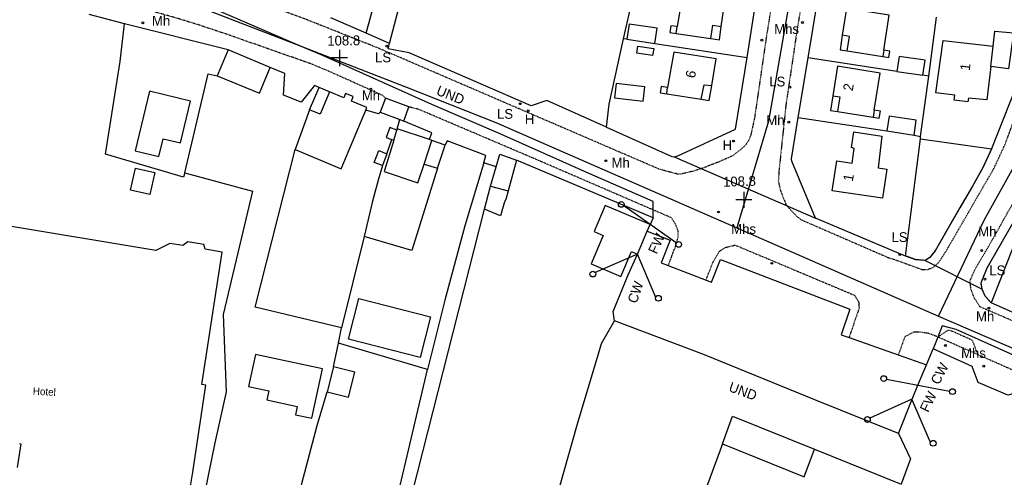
# Model space of a CAD drawing. Header units: metres. Extents: x 611948 to 1225781, y 656699 to 1316021.
# Tile 133 of 169: x 613766 to 613967, y 658611 to 658705. Entities that reach past the tile are written whole.
import ezdxf

# ---------------------------------------------------------------- set-up
doc = ezdxf.new("R2010")
doc.units = ezdxf.units.M
doc.linetypes.add('4696-13$0$PECK', pattern=[0.2, 0.1, -0.1])
for name, color, linetype in [('4696-13$0$BDY_RIGHT', 253, 'Continuous'), ('4696-13$0$BDY_SYM', 253, 'Continuous'), ('4696-13$0$BLD_INN_W', 253, 'Continuous'), ('4696-13$0$BLD_OTL_P', 253, 'Continuous'), ('4696-13$0$BLD_OTL_S', 253, 'Continuous'), ('4696-13$0$GEN_LIN_D', 253, 'Continuous'), ('4696-13$0$GEN_PCK_D', 253, '4696-13$0$PECK'), ('4696-13$0$HT_CTRL', 253, 'Continuous'), ('4696-13$0$OTHER_SYM', 253, 'Continuous'), ('4696-13$0$POLE_SYMB', 253, 'Continuous'), ('4696-13$0$ROADS', 253, 'Continuous'), ('4696-13$0$ROADS_CTR', 253, 'Continuous'), ('4696-13$0$ROADS_PCK', 253, '4696-13$0$PECK'), ('4696-13$0$TOWNLAND', 253, 'Continuous')]:
    doc.layers.add(name, color=color, linetype=linetype)
doc.styles.add('4696-13$0$STANDARD', font='txt')

# ---------------------------------------------------------------- blocks, each defined once
blk = doc.blocks.new('4696-13$0$44', base_point=(141.365186, 309.573129))
for p, q in [((148.348947, 316.096464), (141.361145, 309.556587)), ((141.361145, 309.556587), (147.90133, 302.797619))]:
    blk.add_line(p, q)
for centre in [(148.337847, 316.685942), (148.36005, 302.427234)]:
    blk.add_circle(centre, 0.589583)
blk = doc.blocks.new('4696-13$0$43', base_point=(147.36021, 308.857352))
blk.add_line((153.849537, 308.848253), (140.769785, 308.848253))
for centre in [(140.180307, 308.837153), (154.439015, 308.859353)]:
    blk.add_circle(centre, 0.589583)
blk = doc.blocks.new('4696-13$0$13', base_point=(160450.170478, 242323.105036))
blk.add_circle((160450.170478, 242323.105036), 0.187958)
blk = doc.blocks.new('4696-13$0$35', base_point=(150.27109, 306.896499))
for p, q in [((150.27109, 308.539432), (150.27109, 305.253567)), ((151.914023, 306.896499), (148.62816, 306.896499))]:
    blk.add_line(p, q)
blk = doc.blocks.new('4696-13')
at = {"layer": '4696-13$0$BDY_RIGHT', "flags": 128}
for points in [[(613892.452, 658656.908), (613894.43, 658661.563)], [(613894.43, 658661.563), (613895.016, 658662.943)], [(613948.393, 658627.315), (613949.578, 658630.202)]]:
    blk.add_lwpolyline(points, dxfattribs=at)
at = {"layer": '4696-13$0$BLD_INN_W', "flags": 128}
for points in [[(613900.339, 658701.886), (613900.523, 658703.282)], [(613907.383, 658700.858), (613907.782, 658703.564), (613909.517, 658703.326)], [(613935.155, 658698.326), (613935.625, 658701.305), (613934.182, 658701.533)], [(613964.429, 658695.145), (613964.964, 658699.278)], [(613942.622, 658698.453), (613942.421, 658697.181)], [(613905.408, 658688.462), (613905.991, 658691.401), (613907.554, 658691.263)], [(613898.411, 658689.598), (613898.555, 658690.883)], [(613932.237, 658689.195), (613933.681, 658688.968), (613933.212, 658685.989)], [(613940.698, 658686.252), (613940.476, 658684.845)], [(613842.735, 658680.113), (613843.346, 658682.205)], [(613848.963, 658675.245), (613850.474, 658680.083)], [(613862.476, 658670.782), (613866.043, 658669.825)], [(613909.739, 658618.243), (613926.433, 658611.504), (613928.512, 658617.133)]]:
    blk.add_lwpolyline(points, dxfattribs=at)
at = {"layer": '4696-13$0$BLD_OTL_P', "flags": 128}
for points in [[(613909.12, 658700.605), (613909.517, 658703.326)], [(613934.182, 658701.533), (613933.712, 658698.554), (613935.155, 658698.326)], [(613905.408, 658688.462), (613907.057, 658688.194), (613907.554, 658691.263)], [(613932.237, 658689.195), (613931.767, 658686.217), (613933.212, 658685.989)]]:
    blk.add_lwpolyline(points, dxfattribs=at)
at = {"layer": '4696-13$0$BLD_OTL_S', "flags": 128}
for points in [[(613909.517, 658703.326), (613910.331, 658708.909), (613901.642, 658710.175), (613900.523, 658703.282)], [(613942.622, 658698.453), (613943.748, 658705.598), (613935.038, 658706.971), (613934.182, 658701.533)], [(613895.973, 658699.875), (613896.419, 658702.988), (613890.697, 658703.808), (613890.25, 658700.694)], [(613900.523, 658703.282), (613899.232, 658703.47), (613899.029, 658702.077), (613900.339, 658701.886)], [(613900.339, 658701.886), (613907.383, 658700.858)], [(613964.964, 658699.278), (613965.289, 658702.387), (613969.042, 658702.027), (613968.06, 658694.692), (613964.429, 658695.145)], [(613890.25, 658700.694), (613895.973, 658699.875)], [(613895.513, 658697.406), (613892.272, 658697.888), (613892.487, 658699.33), (613895.728, 658698.848), (613895.513, 658697.406)], [(613907.383, 658700.858), (613909.12, 658700.605)], [(613964.429, 658695.145), (613963.634, 658688.338), (613959.912, 658688.717), (613959.799, 658687.957), (613956.975, 658688.296), (613957.112, 658689.283), (613953.276, 658689.817), (613954.758, 658700.462), (613964.964, 658699.278)], [(613808.958, 658698.55), (613806.758, 658693.256)], [(613817.542, 658694.984), (613808.958, 658698.55)], [(613907.554, 658691.263), (613908.437, 658696.7), (613899.814, 658698.1), (613898.555, 658690.883)], [(613935.155, 658698.326), (613942.421, 658697.181)], [(613942.421, 658697.181), (613943.662, 658696.985), (613943.868, 658698.293), (613942.622, 658698.453)], [(613950.601, 658693.355), (613951.053, 658696.45), (613945.76, 658697.223), (613945.308, 658694.128)], [(613806.758, 658693.256), (613815.342, 658689.689), (613817.542, 658694.984)], [(613940.698, 658686.252), (613941.892, 658693.826), (613933.183, 658695.198), (613932.237, 658689.195)], [(613945.308, 658694.128), (613950.601, 658693.355)], [(613893.912, 658690.995), (613888.108, 658691.688), (613887.757, 658688.752), (613893.561, 658688.058), (613893.912, 658690.995)], [(613792.932, 658690.133), (613790.001, 658677.943), (613794.836, 658676.78), (613795.714, 658680.43), (613799.288, 658679.571), (613801.341, 658688.11), (613792.932, 658690.133)], [(613829.628, 658689.999), (613827.712, 658685.445), (613825.599, 658686.334)], [(613837.058, 658686.241), (613837.284, 658686.778), (613834.1, 658688.117), (613834.478, 658689.015), (613832.919, 658689.672), (613832.541, 658688.773), (613829.628, 658689.999)], [(613898.555, 658690.883), (613897.255, 658691.094), (613897.048, 658689.819), (613898.411, 658689.598)], [(613898.411, 658689.598), (613905.408, 658688.462)], [(613841.061, 658688.685), (613839.991, 658685.827)], [(613845.834, 658686.899), (613841.061, 658688.685)], [(613825.599, 658686.334), (613822.659, 658678.207)], [(613822.659, 658678.207), (613832.022, 658674.268), (613837.058, 658686.241)], [(613839.991, 658685.827), (613844.001, 658684.326)], [(613844.764, 658684.04), (613845.834, 658686.899)], [(613933.212, 658685.989), (613940.476, 658684.845)], [(613940.476, 658684.845), (613941.717, 658684.649), (613941.939, 658686.056), (613940.698, 658686.252)], [(613844.001, 658684.326), (613844.764, 658684.04)], [(613948.796, 658681.18), (613949.263, 658684.193), (613943.748, 658685.048), (613943.281, 658682.036)], [(613843.346, 658682.205), (613841.941, 658682.689), (613841.211, 658680.665), (613842.367, 658680.246)], [(613843.422, 658682.457), (613843.346, 658682.205)], [(613850.056, 658680.243), (613843.422, 658682.457)], [(613942.364, 658668.291), (613932.133, 658669.793), (613933.03, 658675.906), (613936.179, 658675.444), (613936.617, 658678.427), (613936.044, 658678.623), (613936.512, 658681.809), (613942.224, 658680.971), (613941.487, 658674.466), (613943.233, 658674.21), (613942.364, 658668.291)], [(613943.281, 658682.036), (613948.796, 658681.18)], [(613842.735, 658680.113), (613840.789, 658673.78), (613847.643, 658671.437), (613848.963, 658675.245)], [(613842.367, 658680.246), (613842.735, 658680.113)], [(613850.474, 658680.083), (613850.056, 658680.243)], [(613853.243, 658679.15), (613850.474, 658680.083)], [(613840.448, 658674.949), (613838.757, 658675.586), (613839.67, 658678.009), (613841.362, 658677.372)], [(613841.362, 658677.372), (613840.448, 658674.949)], [(613851.649, 658674.399), (613853.243, 658679.15)], [(613863.637, 658674.717), (613864.396, 658677.291), (613867.744, 658676.068)], [(613848.963, 658675.245), (613851.649, 658674.399)], [(613867.744, 658676.068), (613866.043, 658669.825)], [(613790.117, 658674.436), (613794.048, 658673.546), (613793.028, 658669.044), (613789.096, 658669.934), (613790.117, 658674.436)], [(613862.476, 658670.782), (613863.637, 658674.717)], [(613861.236, 658666.07), (613862.476, 658670.782)], [(613866.043, 658669.825), (613865.567, 658668.074), (613865.33, 658667.593), (613864.485, 658664.727), (613861.236, 658666.07)], [(613895.016, 658662.943), (613885.861, 658666.834), (613883.595, 658661.502), (613885.436, 658660.719), (613882.966, 658654.907), (613889.041, 658652.325), (613891.213, 658657.434), (613892.452, 658656.908)], [(613798.844, 658594.939), (613801.791, 658612.482), (613804.437, 658630.172), (613803.651, 658630.303), (613807.786, 658657.317), (613804.277, 658657.901), (613803.997, 658658.894), (613800.766, 658659.431), (613799.745, 658658.654), (613797.082, 658659.097), (613794.213, 658657.627), (613763.202, 658662.784)], [(613766.451, 658618.278), (613766.726, 658618.244), (613765.995, 658613.406)], [(613892.452, 658656.908), (613894.43, 658661.563)], [(613894.43, 658661.563), (613895.016, 658662.943)], [(613835.608, 658647.831), (613850.246, 658644.093), (613848.129, 658635.804), (613833.491, 658639.542), (613835.608, 658647.831)], [(613828.189, 658633.518), (613814.542, 658636.467), (613813.134, 658629.95), (613817.266, 658629.057), (613816.865, 658627.202), (613823.068, 658625.862), (613822.698, 658624.148), (613826.01, 658623.433), (613828.189, 658633.518)], [(613830.469, 658633.957), (613829.153, 658628.858)], [(613829.153, 658628.858), (613833.524, 658627.73), (613834.84, 658632.829), (613830.469, 658633.957)], [(613909.739, 658618.243), (613911.816, 658623.873), (613928.512, 658617.133)], [(613909.739, 658618.243), (613897.968, 658586.356), (613891.757, 658588.538), (613881.156, 658559.255)], [(613928.512, 658617.133), (613946.164, 658610.007)]]:
    blk.add_lwpolyline(points, dxfattribs=at)
at = {"layer": '4696-13$0$GEN_LIN_D', "flags": 128}
for points in [[(613841.847, 658699.814), (613855.094, 658750.361)], [(613837.094, 658701.928), (613847.993, 658741.581)], [(613889.575, 658700.77), (613892.34, 658713.057)], [(613914.763, 658696.991), (613916.638, 658708.825)], [(613927.207, 658696.939), (613929.182, 658708.933)], [(613787.848, 658703.879), (613780.636, 658705.761)], [(613975.158, 658705.369), (613972.98, 658699.501), (613964.616, 658678.356)], [(613800.139, 658673.458), (613799.863, 658672.616), (613783.973, 658677.251), (613786.971, 658696.193), (613787.848, 658703.879)], [(613808.958, 658698.55), (613787.848, 658703.879)], [(613837.094, 658701.928), (613829.934, 658705.09)], [(613951.795, 658693.153), (613953.369, 658705.184)], [(613841.847, 658699.814), (613837.094, 658701.928)], [(613886.092, 658682.81), (613873.96, 658688.205), (613870.764, 658687.167), (613845.918, 658697.955), (613841.613, 658698.752), (613841.847, 658699.814)], [(613886.092, 658682.81), (613886.667, 658687.475), (613889.575, 658700.77)], [(613890.25, 658700.694), (613889.575, 658700.77)], [(613895.973, 658699.875), (613914.763, 658696.991)], [(613899.909, 658676.765), (613900.629, 658676.928), (613912.382, 658682.394), (613914.763, 658696.991)], [(613925.214, 658684.725), (613927.207, 658696.939)], [(613945.308, 658694.128), (613927.207, 658696.939)], [(613800.139, 658673.458), (613804.89, 658693.669), (613806.758, 658693.256)], [(613827.515, 658690.888), (613826.602, 658691.267), (613823.847, 658687.891), (613820.297, 658689.333), (613820.513, 658693.755), (613817.542, 658694.984)], [(613951.795, 658693.153), (613950.601, 658693.355)], [(613950.141, 658680.859), (613951.795, 658693.153)], [(613825.599, 658686.334), (613827.515, 658690.888)], [(613829.628, 658689.999), (613827.515, 658690.888)], [(613839.991, 658685.827), (613839.624, 658685.517), (613837.058, 658686.241)], [(613843.422, 658682.457), (613844.001, 658684.326)], [(613850.056, 658680.243), (613850.522, 658681.619), (613844.764, 658684.04)], [(613928.699, 658664.226), (613923.902, 658675.835), (613923.799, 658676.335), (613925.214, 658684.725)], [(613925.214, 658684.725), (613943.281, 658682.036)], [(613886.092, 658682.81), (613899.449, 658676.822), (613899.909, 658676.765)], [(613948.796, 658681.18), (613950.141, 658680.859)], [(613841.362, 658677.372), (613842.367, 658680.246)], [(613861.106, 658675.512), (613861.497, 658677.015), (613853.598, 658680.012), (613853.243, 658679.15)], [(613947.054, 658656.516), (613950.085, 658680.42)], [(613950.085, 658680.42), (613950.141, 658680.859)], [(613950.085, 658680.42), (613964.616, 658678.356)], [(613832.101, 658641.903), (613814.473, 658646.068), (613822.659, 658678.207)], [(613861.106, 658675.512), (613857.23, 658662.671), (613853.156, 658647.54), (613849.652, 658633.357)], [(613863.637, 658674.717), (613861.106, 658675.512)], [(613895.636, 658664.317), (613867.744, 658676.068)], [(613800.139, 658673.458), (613813.963, 658669.712), (613807.979, 658644.572), (613808.605, 658628.811), (613806.261, 658618.416), (613802.735, 658601.131), (613800.232, 658590.595), (613794.263, 658566.235), (613792.07, 658556.779)], [(613840.448, 658674.949), (613839.558, 658671.993), (613838.362, 658667.405), (613836.689, 658660.484)], [(613851.649, 658674.399), (613846.396, 658657.616), (613836.689, 658660.484)], [(613975.165, 658674.057), (613964.543, 658646.957)], [(613824.856, 658536.213), (613828, 658535.71), (613832.011, 658552.157), (613842.337, 658591.745), (613861.236, 658666.07)], [(613895.636, 658664.317), (613895.016, 658662.943)], [(613947.054, 658656.516), (613928.699, 658664.226)], [(613894.43, 658661.563), (613899.073, 658659.776), (613897.279, 658655.111), (613898.701, 658654.563)], [(613836.689, 658660.484), (613832.101, 658641.903)], [(613887.729, 658643.308), (613887.459, 658645.207), (613890.498, 658652.666), (613892.452, 658656.908)], [(613906.394, 658651.603), (613907.542, 658651.161), (613909.337, 658655.827), (613935.735, 658645.668), (613933.93, 658640.474), (613935.552, 658639.899)], [(613898.701, 658654.563), (613906.394, 658651.603)], [(613981.014, 658639.816), (613979.504, 658641.749), (613976.013, 658643.55), (613973.575, 658642.977), (613964.543, 658646.957)], [(613827.606, 658435.719), (613841.866, 658480.45), (613846.385, 658495.439), (613848.997, 658504.516), (613857.378, 658537.592), (613862.004, 658555.042), (613868.114, 658579.262), (613871.958, 658593.187), (613880.221, 658622.28), (613884.798, 658637.75), (613885.113, 658638.672), (613885.608, 658639.656), (613887.729, 658643.308)], [(613831.477, 658638.779), (613832.101, 658641.903)], [(613935.552, 658639.899), (613945.578, 658636.349)], [(613830.469, 658633.957), (613831.477, 658638.779)], [(613849.652, 658633.357), (613831.477, 658638.779)], [(613951.328, 658634.313), (613952.719, 658637.582)], [(613974.159, 658627.776), (613971.25, 658629.061), (613967.895, 658628.122), (613961.859, 658630.749), (613960.621, 658633.984), (613952.719, 658637.582)], [(613945.578, 658636.349), (613951.328, 658634.313)], [(613824.856, 658536.213), (613824.871, 658537.134), (613826.544, 658542.244), (613830.667, 658556.431), (613833.572, 658566.71), (613834.787, 658571.318), (613840.149, 658593.313), (613849.652, 658633.357)], [(613949.578, 658630.202), (613951.328, 658634.313)], [(613948.393, 658627.315), (613949.578, 658630.202)], [(613806.914, 658543.057), (613808.287, 658548.006), (613811.006, 658559.264), (613820.091, 658595.344), (613821.719, 658601.335), (613823.274, 658606.045), (613823.971, 658610.17), (613827.148, 658621.991), (613829.153, 658628.858)], [(613945.663, 658620.351), (613948.393, 658627.315)], [(613945.663, 658620.351), (613948.078, 658615.159), (613946.164, 658610.007)]]:
    blk.add_lwpolyline(points, dxfattribs=at)
at = {"layer": '4696-13$0$GEN_PCK_D', "flags": 128}
for points in [[(613964.616, 658678.356), (613962.791, 658674.524), (613960.734, 658670.765), (613958.115, 658666.363), (613953.092, 658657.593), (613951.987, 658656.199), (613951.084, 658655.612)], [(613962.658, 658649.755), (613962.452, 658651.05), (613963.732, 658654.132), (613975.165, 658674.057)], [(613951.084, 658655.612), (613949.18, 658655.751), (613947.054, 658656.516)], [(613964.543, 658646.957), (613963.331, 658648.312), (613962.658, 658649.755)], [(613961.782, 658636.428), (613953.648, 658640)]]:
    blk.add_lwpolyline(points, dxfattribs=at)
at = {"layer": '4696-13$0$ROADS', "flags": 128}
for points in [[(613914.763, 658696.991), (613916.638, 658708.825)], [(613927.207, 658696.939), (613929.182, 658708.933)], [(613787.848, 658703.879), (613780.636, 658705.761)], [(613975.158, 658705.369), (613972.98, 658699.501), (613964.616, 658678.356)], [(613808.958, 658698.55), (613787.848, 658703.879)], [(613837.094, 658701.928), (613829.934, 658705.09)], [(613841.847, 658699.814), (613837.094, 658701.928)], [(613886.092, 658682.81), (613873.96, 658688.205), (613870.764, 658687.167), (613845.918, 658697.955), (613841.613, 658698.752), (613841.847, 658699.814)], [(613817.542, 658694.984), (613808.958, 658698.55)], [(613899.909, 658676.765), (613900.629, 658676.928), (613912.382, 658682.394), (613914.763, 658696.991)], [(613925.214, 658684.725), (613927.207, 658696.939)], [(613827.515, 658690.888), (613826.602, 658691.267), (613823.847, 658687.891), (613820.297, 658689.333), (613820.513, 658693.755), (613817.542, 658694.984)], [(613829.628, 658689.999), (613827.515, 658690.888)], [(613837.058, 658686.241), (613837.284, 658686.778), (613834.1, 658688.117), (613834.478, 658689.015), (613832.919, 658689.672), (613832.541, 658688.773), (613829.628, 658689.999)], [(613841.061, 658688.685), (613839.991, 658685.827)], [(613845.834, 658686.899), (613841.061, 658688.685)], [(613839.991, 658685.827), (613839.624, 658685.517), (613837.058, 658686.241)], [(613844.764, 658684.04), (613845.834, 658686.899)], [(613850.056, 658680.243), (613850.522, 658681.619), (613844.764, 658684.04)], [(613928.699, 658664.226), (613923.902, 658675.835), (613923.799, 658676.335), (613925.214, 658684.725)], [(613886.092, 658682.81), (613899.449, 658676.822), (613899.909, 658676.765)], [(613850.474, 658680.083), (613850.056, 658680.243)], [(613853.243, 658679.15), (613850.474, 658680.083)], [(613861.106, 658675.512), (613861.497, 658677.015), (613853.598, 658680.012), (613853.243, 658679.15)], [(613863.637, 658674.717), (613864.396, 658677.291), (613867.744, 658676.068)], [(613964.616, 658678.356), (613962.791, 658674.524), (613960.734, 658670.765), (613958.115, 658666.363), (613953.092, 658657.593), (613951.987, 658656.199), (613951.084, 658655.612)], [(613863.637, 658674.717), (613861.106, 658675.512)], [(613895.636, 658664.317), (613867.744, 658676.068)], [(613899.909, 658676.765), (613928.699, 658664.226)], [(613899.909, 658676.765), (613928.699, 658664.226)], [(613962.658, 658649.755), (613962.452, 658651.05), (613963.732, 658654.132), (613975.165, 658674.057)], [(613895.636, 658664.317), (613895.016, 658662.943)], [(613947.054, 658656.516), (613928.699, 658664.226)], [(613894.43, 658661.563), (613895.016, 658662.943)], [(613894.43, 658661.563), (613899.073, 658659.776), (613897.279, 658655.111), (613898.701, 658654.563)], [(613906.394, 658651.603), (613907.542, 658651.161), (613909.337, 658655.827), (613935.735, 658645.668), (613933.93, 658640.474), (613935.552, 658639.899)], [(613951.084, 658655.612), (613949.18, 658655.751), (613947.054, 658656.516)], [(613951.084, 658655.612), (613962.658, 658649.755)], [(613951.084, 658655.612), (613962.658, 658649.755)], [(613898.701, 658654.563), (613906.394, 658651.603)], [(613964.543, 658646.957), (613963.331, 658648.312), (613962.658, 658649.755)], [(613981.014, 658639.816), (613979.504, 658641.749), (613976.013, 658643.55), (613973.575, 658642.977), (613964.543, 658646.957)], [(613935.552, 658639.899), (613945.578, 658636.349)], [(613951.328, 658634.313), (613952.719, 658637.582)], [(613974.159, 658627.776), (613971.25, 658629.061), (613967.895, 658628.122), (613961.859, 658630.749), (613960.621, 658633.984), (613952.719, 658637.582)], [(613945.578, 658636.349), (613951.328, 658634.313)]]:
    blk.add_lwpolyline(points, dxfattribs=at)
at = {"layer": '4696-13$0$ROADS_CTR', "flags": 128}
for points in [[(613953.782, 658644.223), (613963.092, 658663.833), (613969.84, 658675.923), (613977.905, 658698.369), (613982.076, 658706.42), (613986.177, 658709.728), (614000.309, 658718.361), (614007.244, 658726.229), (614010.043, 658732.951), (614013.178, 658753.585), (614015.067, 658774.812), (614012.275, 658783.221), (614009.624, 658787.948)], [(613939.883, 658747.144), (613937.32, 658745.069), (613930.377, 658736.448), (613927.024, 658729.265), (613919.122, 658684.01), (613912.649, 658662.255)], [(613796.791, 658709.716), (613797.242, 658709.631), (613822.754, 658699.731)], [(613822.754, 658699.731), (613845.372, 658690.954), (613863.57, 658683.77), (613912.649, 658662.255)], [(613912.649, 658662.255), (613953.782, 658644.223)], [(613953.782, 658644.223), (614034.1, 658609.63)]]:
    blk.add_lwpolyline(points, dxfattribs=at)
at = {"layer": '4696-13$0$ROADS_PCK', "flags": 128}
for points in [[(613968.301, 658843.115), (613965.952, 658826.188), (613963.475, 658807.089), (613960.047, 658782.683), (613958.054, 658766.948), (613956.075, 658755.514), (613946.102, 658746.416), (613938.007, 658737.81), (613935.362, 658734.715), (613933.496, 658732.263), (613930.578, 658727.986), (613929.905, 658726.823), (613929.352, 658725.479), (613928.781, 658723.795), (613928.566, 658722.834), (613926.95, 658714.663), (613925.033, 658703.129), (613922.717, 658687.592), (613921.271, 658673.94), (613921.123, 658671.739), (613921.573, 658669.841), (613922.689, 658667.066), (613923.273, 658666.289), (613925.084, 658664.438), (613925.827, 658663.902), (613943.134, 658656.375), (613950.344, 658653.801), (613951.458, 658653.757), (613952.719, 658654.18), (613953.785, 658655.125), (613955.385, 658657.594), (613965.101, 658674.416), (613967.327, 658679.199), (613970.351, 658687.317), (613976.976, 658704.089), (613978.109, 658706.706), (613979.203, 658708.872), (613980.633, 658710.317), (613981.608, 658711.137), (613983.318, 658712.039)], [(614086.506, 658843.115), (614088.541, 658808.874), (614088.535, 658794.099), (614088.048, 658783.901), (614086.531, 658776.888), (614080.928, 658763.736), (614073.902, 658744.546), (614071.577, 658729.68), (614071.108, 658727.853), (614070.258, 658723.18), (614069.281, 658719.47), (614067.361, 658713.425), (614066.37, 658711.036), (614065.143, 658708.66), (614063.486, 658705.886), (614061.962, 658703.519), (614060.077, 658701.026), (614058.625, 658699.378), (614057.491, 658698.258), (614054.774, 658695.806), (614051.415, 658692.519), (614048.841, 658689.51), (614046.241, 658686.219), (614044.528, 658683.441), (614042.164, 658679.191), (614037.657, 658669.357), (614035.486, 658663.62), (614032.76, 658653.945), (614032.51, 658651.95), (614032.425, 658649.247), (614032.478, 658646.628), (614032.73, 658644.115), (614033.341, 658640.628), (614035.31, 658632.925), (614035.991, 658629.23), (614036.228, 658627.037), (614036.246, 658625.08), (614035.702, 658622.678), (614034.802, 658621.459), (614033.192, 658620.117), (614031.792, 658619.42), (614030.224, 658618.863), (614028.383, 658618.56), (614026.851, 658618.589), (614025.45, 658618.743), (614023.406, 658619.299), (614014.473, 658623.555), (613992.595, 658633.118), (613962.242, 658646.158), (613961.137, 658647.886), (613960.412, 658649.652), (613960.228, 658651.504), (613961.197, 658653.761), (613964.598, 658659.506), (613968.475, 658666.433), (613972.477, 658673.269), (613979.986, 658692.838), (613984.505, 658704.073), (613985.322, 658705.199), (613993.907, 658709.668), (613998.67, 658712.419), (614005.883, 658718.55), (614006.717, 658719.569), (614008.356, 658722.486), (614011.173, 658727.03), (614012.669, 658730.147), (614013.21, 658733), (614014.619, 658741.525), (614017.771, 658764.827), (614018.5, 658771.363), (614017.111, 658778.003), (614016.234, 658783.508), (614015.338, 658786.352), (614013.331, 658792.009), (614011.409, 658797.126), (614009.867, 658802.635), (614008.508, 658808.395), (614006.777, 658815.091), (614004.49, 658821.81), (614003.673, 658825.553), (614002.302, 658834.852), (614002.124, 658840.137), (614002.257, 658843.115)], [(613878.193, 658766.451), (613878.579, 658766.879), (613879.073, 658767.618), (613880.87, 658768.245), (613885.44, 658766.451), (613911.037, 658756.784), (613922.332, 658752.275), (613925.943, 658750.406), (613927.813, 658749.114), (613928.912, 658748.074), (613929.544, 658747.236), (613929.721, 658746.222), (613930.212, 658744.319), (613930.244, 658743.439), (613930.156, 658742.575), (613929.98, 658741.908), (613929.659, 658741.375), (613923.965, 658734.02), (613918.688, 658701.159), (613916.292, 658684.698), (613915.503, 658681.086), (613914.949, 658679.824), (613914.414, 658679.124), (613913.408, 658678.186), (613911.792, 658676.925), (613908.799, 658675.615), (613905.542, 658674.374), (613903.781, 658673.808), (613901.182, 658673.192), (613900.742, 658673.176), (613897.003, 658674.16), (613839.402, 658698.983), (613824.675, 658704.827), (613809.965, 658710.211), (613806.235, 658711.183)], [(613841.061, 658688.685), (613840.584, 658689.203), (613829.834, 658694.046), (613825.904, 658695.685), (613808.526, 658701.791), (613802.634, 658703.74), (613798.445, 658705.018), (613791.854, 658706.882), (613776.053, 658709.817), (613764.159, 658711.752), (613750.745, 658713.639), (613747.081, 658713.98), (613728.857, 658715.191), (613716.112, 658716.308), (613706.208, 658716.971), (613694.105, 658717.266), (613689.464, 658717.289), (613687.685, 658716.703), (613686.629, 658715.879), (613685.813, 658714.456), (613685.718, 658713.315), (613690.101, 658696.308), (613690.425, 658695.389), (613690.727, 658694.95), (613692.469, 658694.336), (613690.095, 658676.183), (613684.744, 658677.041)], [(613895.618, 658665.916), (613871.684, 658676.25), (613847.861, 658686.403), (613845.834, 658686.899)], [(613898.701, 658654.563), (613900.203, 658658.541), (613900.703, 658660.254), (613900.703, 658661.682), (613900.132, 658663.108), (613899.335, 658664.323), (613895.618, 658665.916)], [(613906.394, 658651.603), (613907.767, 658655.188), (613909.123, 658657.472), (613910.336, 658658.257), (613912.345, 658658.747), (613936.655, 658648.526), (613937.523, 658647.125), (613937.594, 658645.84), (613935.552, 658639.899)], [(613953.648, 658640), (613955.723, 658641.393), (613956.174, 658641.387), (613960.45, 658639.493), (613960.755, 658639.154), (613961.782, 658636.428)], [(613953.648, 658640), (613951.994, 658640.683), (613949.998, 658641.007), (613948.703, 658641.007), (613946.924, 658640.036), (613945.578, 658636.349)], [(613989.771, 658623.982), (613961.782, 658636.428)]]:
    blk.add_lwpolyline(points, dxfattribs=at)
at = {"layer": '4696-13$0$TOWNLAND', "flags": 128}
for points in [[(613822.754, 658699.731), (613805.918, 658706.959), (613805.96, 658710.221), (613806.235, 658711.183)], [(613895.618, 658665.916), (613895.598, 658667.658), (613881.621, 658673.723), (613864.574, 658681.333), (613850.477, 658687.377), (613828.437, 658697.299), (613822.754, 658699.731)], [(613895.636, 658664.317), (613895.618, 658665.916)], [(613895.636, 658664.317), (613895.016, 658662.943)], [(613892.452, 658656.908), (613894.43, 658661.563)], [(613894.43, 658661.563), (613895.016, 658662.943)], [(613887.729, 658643.308), (613887.459, 658645.207), (613890.498, 658652.666), (613892.452, 658656.908)], [(613827.606, 658435.719), (613841.866, 658480.45), (613846.385, 658495.439), (613848.997, 658504.516), (613857.378, 658537.592), (613862.004, 658555.042), (613868.114, 658579.262), (613871.958, 658593.187), (613880.221, 658622.28), (613884.798, 658637.75), (613885.113, 658638.672), (613885.608, 658639.656), (613887.729, 658643.308)], [(613945.663, 658620.351), (613928.569, 658627.226), (613906.112, 658636.406), (613887.729, 658643.308)], [(613989.771, 658623.982), (613990.455, 658625.544), (613988.284, 658627.593), (613985.455, 658628.978), (613957.398, 658641.508), (613954.514, 658642.253), (613953.648, 658640)], [(613953.648, 658640), (613952.719, 658637.582)], [(613951.328, 658634.313), (613952.719, 658637.582)], [(613949.578, 658630.202), (613951.328, 658634.313)], [(613948.393, 658627.315), (613949.578, 658630.202)], [(613945.663, 658620.351), (613948.393, 658627.315)]]:
    blk.add_lwpolyline(points, dxfattribs=at)
at = {"layer": '4696-13$0$BDY_SYM'}
for name, p, rotation in [('4696-13$0$43', (613895.016, 658662.943), 325.0000000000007), ('4696-13$0$44', (613892.452, 658656.908), 249.6390000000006), ('4696-13$0$43', (613949.578, 658630.202), 169.1540000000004), ('4696-13$0$44', (613948.393, 658627.315), 250.0000000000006)]:
    blk.add_blockref(name, p, dxfattribs=dict(at, rotation=rotation))
at = {"layer": '4696-13$0$HT_CTRL'}
for p in [(613831.7, 658696.897), (613914.102, 658667.979)]:
    blk.add_blockref('4696-13$0$35', p, dxfattribs=at)
at = {"layer": '4696-13$0$OTHER_SYM'}
for p in [(613791.589, 658704.06), (613926.046, 658704.119), (613917.789, 658700.538), (613838.077, 658690.53), (613870.15, 658686.105), (613923.253, 658683.823), (613912.015, 658679.951), (613885.99, 658675.948), (613908.954, 658665.49), (613962.589, 658657.645), (613919.834, 658655.027), (613964.077, 658645.886), (613955.196, 658638.275), (613963.001, 658634.057)]:
    blk.add_blockref('4696-13$0$13', p, dxfattribs=at)
at = {"layer": '4696-13$0$POLE_SYMB'}
for p in [(613841.309, 658699.31), (613923.499, 658690.937), (613868.521, 658687.575), (613945.929, 658656.803), (613963.266, 658651.786)]:
    blk.add_blockref('4696-13$0$13', p, dxfattribs=at)
at = {"layer": '4696-13$0$TOWNLAND'}
for name, p, rotation in [('4696-13$0$43', (613895.016, 658662.943), 325.0000000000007), ('4696-13$0$44', (613892.452, 658656.908), 249.6390000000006), ('4696-13$0$43', (613949.578, 658630.202), 169.1540000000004), ('4696-13$0$44', (613948.393, 658627.315), 250.0000000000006)]:
    blk.add_blockref(name, p, dxfattribs=dict(at, rotation=rotation))
at = {"layer": '4696-13$0$BLD_OTL_S', "style": '4696-13$0$STANDARD'}
for s, height, rotation, p in [('1', 2, 83.10002, (613960.144, 658694.217)), ('6', 2, 78.20002, (613904.123, 658692.672)), ('2', 2, 81.60002, (613936.309, 658690.072)), ('1', 2, 79.90002, (613936.299, 658671.612)), ('Hotel', 1.5, -3.2, (613769.136, 658628.256))]:
    blk.add_text(s, height=height, rotation=rotation, dxfattribs=at).set_placement(p)
at = {"layer": '4696-13$0$HT_CTRL', "style": '4696-13$0$STANDARD'}
for rotation, p in [(0.8, (613829.205, 658699.404)), (1.9, (613909.906, 658670.637))]:
    blk.add_text('108.8', height=2, rotation=rotation, dxfattribs=at).set_placement(p)
at = {"layer": '4696-13$0$OTHER_SYM', "style": '4696-13$0$STANDARD'}
for s, p in [('Mh', (613793.454, 658703.468)), ('Mhs', (613920.298, 658701.81)), ('Mh', (613836.225, 658688.283)), ('H', (613869.465, 658683.419)), ('Mh', (613918.688, 658683.213)), ('H', (613909.775, 658678.116)), ('Mh', (613887.138, 658674.554)), ('Mhs', (613911.536, 658661.04)), ('Mh', (613961.892, 658660.503)), ('Mh', (613961.431, 658643.211)), ('Mhs', (613958.39, 658635.732))]:
    blk.add_text(s, height=2, rotation=-0.1, dxfattribs=at).set_placement(p)
at = {"layer": '4696-13$0$POLE_SYMB', "style": '4696-13$0$STANDARD'}
for p in [(613838.926, 658696.017), (613919.277, 658691.094), (613863.792, 658684.501), (613944.212, 658659.374), (613964.148, 658652.593)]:
    blk.add_text('LS', height=2, rotation=-0.1, dxfattribs=at).set_placement(p)
at = {"layer": '4696-13$0$TOWNLAND', "style": '4696-13$0$STANDARD'}
for s, rotation, p in [('UND', -21.5, (613851.258, 658689.469)), ('FW', 65.80001, (613896.347, 658656.766)), ('CW', 71.00001, (613892.232, 658646.713)), ('CW', 62.10001, (613953.843, 658630.108)), ('UND', -20.1, (613910.865, 658629.014)), ('FW', 64.30001, (613951.684, 658624.506))]:
    blk.add_text(s, height=2, rotation=rotation, dxfattribs=at).set_placement(p)
blk = doc.blocks.new('OS Mapping')
blk.add_blockref('4696-13', (0, 0))

msp = doc.modelspace()

# ---------------------------------------------------------------- block references
msp.add_blockref('OS Mapping', (0, 0))

doc.saveas('drawing.dxf')
